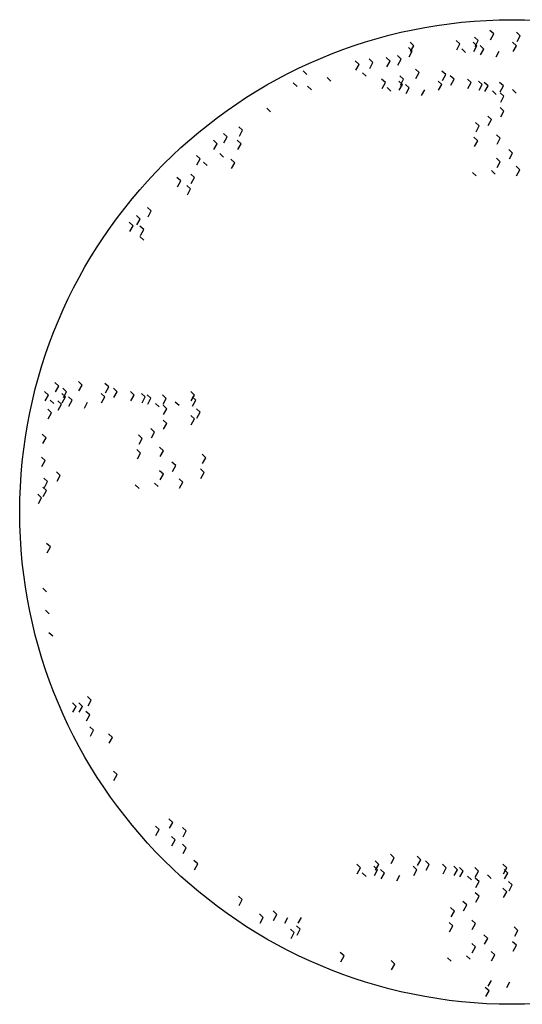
# Model space of a CAD drawing. Extents: x 9.7 to 10.7, y 7.38 to 8.38.
# Tile 1 of 4: x 9.7 to 10.21, y 7.38 to 8.38. Entities that reach past the tile are written whole.
import ezdxf

# ---------------------------------------------------------------- set-up
doc = ezdxf.new("R2010")
doc.units = 0
doc.header["$LTSCALE"] = 0.3
doc.header["$MEASUREMENT"] = 0
doc.layers.get('0').update_dxf_attribs({"linetype": 'CONTINUOUS'})

msp = doc.modelspace()

# ---------------------------------------------------------------- linework, layer by layer
for p, q in [((10.1791, 8.3632), (10.1753, 8.3668)), ((10.1758, 8.3573), (10.1791, 8.3632)), ((10.2061, 8.3613), (10.2023, 8.3648)), ((10.2061, 8.3613), (10.2023, 8.3648)), ((10.2029, 8.3554), (10.2061, 8.3613)), ((10.2029, 8.3554), (10.2061, 8.3613)), ((10.098, 8.3511), (10.0942, 8.3547)), ((10.098, 8.3511), (10.0942, 8.3547)), ((10.0947, 8.3452), (10.098, 8.3511)), ((10.0947, 8.3452), (10.098, 8.3511)), ((10.1448, 8.353), (10.141, 8.3566)), ((10.1448, 8.353), (10.141, 8.3566)), ((10.1415, 8.3471), (10.1448, 8.353)), ((10.1415, 8.3471), (10.1448, 8.353)), ((10.1621, 8.3511), (10.1583, 8.3547)), ((10.1621, 8.3511), (10.1583, 8.3547)), ((10.1589, 8.3452), (10.1621, 8.3511)), ((10.1589, 8.3452), (10.1621, 8.3511)), ((10.1634, 8.3564), (10.1595, 8.36)), ((10.1634, 8.3564), (10.1595, 8.36)), ((10.1601, 8.3505), (10.1634, 8.3564)), ((10.1601, 8.3505), (10.1634, 8.3564)), ((10.169, 8.3477), (10.1652, 8.3513)), ((10.169, 8.3477), (10.1652, 8.3513)), ((10.2021, 8.3511), (10.1983, 8.3547)), ((10.2021, 8.3511), (10.1983, 8.3547)), ((10.1988, 8.3452), (10.2021, 8.3511)), ((10.1988, 8.3452), (10.2021, 8.3511)), ((10.0851, 8.3375), (10.0812, 8.3411)), ((10.0851, 8.3375), (10.0812, 8.3411)), ((10.0964, 8.3458), (10.0925, 8.3493)), ((10.0964, 8.3458), (10.0925, 8.3493)), ((10.0931, 8.3398), (10.0964, 8.3458)), ((10.0931, 8.3398), (10.0964, 8.3458)), ((10.1504, 8.3443), (10.1466, 8.3479)), ((10.1657, 8.3418), (10.169, 8.3477)), ((10.1657, 8.3418), (10.169, 8.3477)), ((10.1815, 8.3398), (10.1847, 8.3458)), ((10.1815, 8.3398), (10.1847, 8.3458)), ((10.0423, 8.3322), (10.0385, 8.3357)), ((10.0423, 8.3322), (10.0385, 8.3357)), ((10.039, 8.3263), (10.0423, 8.3322)), ((10.039, 8.3263), (10.0423, 8.3322)), ((10.0564, 8.3341), (10.0526, 8.3377)), ((10.0564, 8.3341), (10.0526, 8.3377)), ((10.0531, 8.3282), (10.0564, 8.3341)), ((10.0531, 8.3282), (10.0564, 8.3341)), ((10.0738, 8.3356), (10.0699, 8.3391)), ((10.0738, 8.3356), (10.0699, 8.3391)), ((10.0705, 8.3297), (10.0738, 8.3356)), ((10.0705, 8.3297), (10.0738, 8.3356)), ((10.0818, 8.3316), (10.0851, 8.3375)), ((10.0818, 8.3316), (10.0851, 8.3375)), ((9.9894, 8.322), (9.9856, 8.3256)), ((10.0496, 8.3201), (10.0457, 8.3236)), ((10.0496, 8.3201), (10.0457, 8.3236)), ((10.0876, 8.3171), (10.0838, 8.3207)), ((10.0876, 8.3171), (10.0838, 8.3207)), ((10.1033, 8.3239), (10.0995, 8.3275)), ((10.1001, 8.318), (10.1033, 8.3239)), ((10.1304, 8.322), (10.1265, 8.3255)), ((10.1304, 8.322), (10.1265, 8.3255)), ((10.1271, 8.316), (10.1304, 8.322)), ((10.1271, 8.316), (10.1304, 8.322)), ((10.1388, 8.3171), (10.135, 8.3207)), ((10.1388, 8.3171), (10.135, 8.3207)), ((9.9793, 8.3099), (9.9755, 8.3134)), ((9.9939, 8.3065), (9.99, 8.3101)), ((10.0136, 8.3152), (10.0098, 8.3188)), ((10.069, 8.3137), (10.0652, 8.3173)), ((10.069, 8.3137), (10.0652, 8.3173)), ((10.0658, 8.3078), (10.069, 8.3137)), ((10.0658, 8.3078), (10.069, 8.3137)), ((10.0864, 8.3118), (10.0826, 8.3153)), ((10.0864, 8.3118), (10.0826, 8.3153)), ((10.0831, 8.3059), (10.0864, 8.3118)), ((10.0831, 8.3059), (10.0864, 8.3118)), ((10.0843, 8.3112), (10.0876, 8.3171)), ((10.0843, 8.3112), (10.0876, 8.3171)), ((10.0932, 8.3084), (10.0894, 8.3119)), ((10.0932, 8.3084), (10.0894, 8.3119)), ((10.1263, 8.3118), (10.1225, 8.3153)), ((10.1263, 8.3118), (10.1225, 8.3153)), ((10.1231, 8.3059), (10.1263, 8.3118)), ((10.1231, 8.3059), (10.1263, 8.3118)), ((10.1356, 8.3112), (10.1388, 8.3171)), ((10.1356, 8.3112), (10.1388, 8.3171)), ((10.1562, 8.3137), (10.1524, 8.3173)), ((10.1562, 8.3137), (10.1524, 8.3173)), ((10.1529, 8.3078), (10.1562, 8.3137)), ((10.1529, 8.3078), (10.1562, 8.3137)), ((10.1675, 8.3118), (10.1637, 8.3153)), ((10.1675, 8.3118), (10.1637, 8.3153)), ((10.1642, 8.3059), (10.1675, 8.3118)), ((10.1642, 8.3059), (10.1675, 8.3118)), ((10.1733, 8.3105), (10.1695, 8.314)), ((10.1733, 8.3105), (10.1695, 8.314)), ((10.17, 8.3046), (10.1733, 8.3105)), ((10.17, 8.3046), (10.1733, 8.3105)), ((10.1889, 8.3103), (10.1851, 8.3139)), ((10.1856, 8.3044), (10.1889, 8.3103)), ((10.1856, 8.3044), (10.1889, 8.3103)), ((10.0747, 8.305), (10.0709, 8.3086)), ((10.09, 8.3025), (10.0932, 8.3084)), ((10.09, 8.3025), (10.0932, 8.3084)), ((10.1057, 8.3005), (10.109, 8.3064)), ((10.1057, 8.3005), (10.109, 8.3064)), ((10.1816, 8.3016), (10.1778, 8.3052)), ((10.1816, 8.3016), (10.1778, 8.3052)), ((10.1894, 8.2998), (10.1856, 8.3034)), ((10.1894, 8.2998), (10.1856, 8.3034)), ((10.2018, 8.303), (10.198, 8.3066)), ((10.2018, 8.303), (10.198, 8.3066)), ((10.1862, 8.2939), (10.1894, 8.2998)), ((10.1862, 8.2939), (10.1894, 8.2998)), ((9.9523, 8.2842), (9.9485, 8.2878)), ((10.1894, 8.2848), (10.1856, 8.2883)), ((10.1894, 8.2848), (10.1856, 8.2883)), ((10.1862, 8.2789), (10.1894, 8.2848)), ((10.1644, 8.2698), (10.1606, 8.2733)), ((10.1769, 8.2761), (10.1731, 8.2796)), ((10.1769, 8.2761), (10.1731, 8.2796)), ((10.1736, 8.2701), (10.1769, 8.2761)), ((10.1736, 8.2701), (10.1769, 8.2761)), ((9.9083, 8.2585), (9.9045, 8.2621)), ((9.9083, 8.2585), (9.9045, 8.2621)), ((9.924, 8.2653), (9.9202, 8.2689)), ((9.924, 8.2653), (9.9202, 8.2689)), ((9.9208, 8.2594), (9.924, 8.2653)), ((9.9208, 8.2594), (9.924, 8.2653)), ((10.1611, 8.2638), (10.1644, 8.2698)), ((10.1611, 8.2638), (10.1644, 8.2698)), ((10.1858, 8.2572), (10.182, 8.2607)), ((10.1858, 8.2572), (10.182, 8.2607)), ((9.8982, 8.2517), (9.8944, 8.2553)), ((9.8949, 8.2458), (9.8982, 8.2517)), ((9.905, 8.2526), (9.9083, 8.2585)), ((9.905, 8.2526), (9.9083, 8.2585)), ((9.9224, 8.2517), (9.9186, 8.2553)), ((9.9192, 8.2458), (9.9224, 8.2517)), ((10.1628, 8.2547), (10.159, 8.2583)), ((10.1628, 8.2547), (10.159, 8.2583)), ((10.1595, 8.2488), (10.1628, 8.2547)), ((10.1595, 8.2488), (10.1628, 8.2547)), ((10.1825, 8.2512), (10.1858, 8.2572)), ((10.1825, 8.2512), (10.1858, 8.2572)), ((9.9047, 8.2381), (9.9008, 8.2417)), ((10.1983, 8.2421), (10.1945, 8.2457)), ((10.1983, 8.2421), (10.1945, 8.2457)), ((10.195, 8.2362), (10.1983, 8.2421)), ((10.195, 8.2362), (10.1983, 8.2421)), ((9.8809, 8.2362), (9.877, 8.2398)), ((9.8809, 8.2362), (9.877, 8.2398)), ((9.8776, 8.2303), (9.8809, 8.2362)), ((9.8881, 8.2294), (9.8843, 8.233)), ((9.916, 8.2323), (9.9121, 8.2359)), ((9.9127, 8.2264), (9.916, 8.2323)), ((9.9127, 8.2264), (9.916, 8.2323)), ((10.1858, 8.2334), (10.182, 8.237)), ((10.1858, 8.2334), (10.182, 8.237)), ((10.1825, 8.2275), (10.1858, 8.2334)), ((10.1825, 8.2275), (10.1858, 8.2334)), ((9.8752, 8.2173), (9.8714, 8.2209)), ((9.8752, 8.2173), (9.8714, 8.2209)), ((10.1612, 8.2189), (10.1574, 8.2224)), ((10.1612, 8.2189), (10.1574, 8.2224)), ((10.1806, 8.2208), (10.1767, 8.2244)), ((10.1806, 8.2208), (10.1767, 8.2244)), ((10.2056, 8.2252), (10.2018, 8.2287)), ((10.2056, 8.2252), (10.2018, 8.2287)), ((10.2023, 8.2192), (10.2056, 8.2252)), ((10.2023, 8.2192), (10.2056, 8.2252)), ((9.8611, 8.2139), (9.8573, 8.2175)), ((9.8611, 8.2139), (9.8573, 8.2175)), ((9.8578, 8.208), (9.8611, 8.2139)), ((9.8578, 8.208), (9.8611, 8.2139)), ((9.8719, 8.2114), (9.8752, 8.2173)), ((9.8719, 8.2114), (9.8752, 8.2173)), ((9.8712, 8.2057), (9.8673, 8.2092)), ((9.8679, 8.1997), (9.8712, 8.2057)), ((9.8312, 8.1834), (9.8274, 8.1869)), ((9.8312, 8.1834), (9.8274, 8.1869)), ((9.8279, 8.1774), (9.8312, 8.1834)), ((9.8127, 8.1683), (9.8088, 8.1719)), ((9.8127, 8.1683), (9.8088, 8.1719)), ((9.8199, 8.1751), (9.8161, 8.1787)), ((9.8199, 8.1751), (9.8161, 8.1787)), ((9.8166, 8.1692), (9.8199, 8.1751)), ((9.8166, 8.1692), (9.8199, 8.1751)), ((9.8094, 8.1624), (9.8127, 8.1683)), ((9.8094, 8.1624), (9.8127, 8.1683)), ((9.8236, 8.1645), (9.8197, 8.168)), ((9.8203, 8.1585), (9.8236, 8.1645)), ((9.8203, 8.1585), (9.8236, 8.1645)), ((9.8236, 8.1538), (9.8197, 8.1574)), ((9.761, 8.0066), (9.7572, 8.0101)), ((9.7372, 8.0055), (9.7334, 8.009)), ((9.7372, 8.0055), (9.7334, 8.009)), ((9.7339, 7.9995), (9.7372, 8.0055)), ((9.7339, 7.9995), (9.7372, 8.0055)), ((9.7452, 7.9998), (9.7414, 8.0034)), ((9.7452, 7.9998), (9.7414, 8.0034)), ((9.7577, 8.0007), (9.761, 8.0066)), ((9.788, 8.0046), (9.7842, 8.0082)), ((9.788, 8.0046), (9.7842, 8.0082)), ((9.7847, 7.9987), (9.788, 8.0046)), ((9.7847, 7.9987), (9.788, 8.0046)), ((9.7965, 7.9998), (9.7927, 8.0034)), ((9.7965, 7.9998), (9.7927, 8.0034)), ((9.7267, 7.9964), (9.7229, 8)), ((9.7267, 7.9964), (9.7229, 8)), ((9.7234, 7.9905), (9.7267, 7.9964)), ((9.7234, 7.9905), (9.7267, 7.9964)), ((9.7323, 7.9877), (9.7285, 7.9912)), ((9.74, 7.987), (9.7362, 7.9906)), ((9.74, 7.987), (9.7362, 7.9906)), ((9.744, 7.9945), (9.7402, 7.998)), ((9.744, 7.9945), (9.7402, 7.998)), ((9.7408, 7.9885), (9.744, 7.9945)), ((9.7408, 7.9885), (9.744, 7.9945)), ((9.742, 7.9939), (9.7452, 7.9998)), ((9.742, 7.9939), (9.7452, 7.9998)), ((9.7509, 7.9911), (9.7471, 7.9946)), ((9.7509, 7.9911), (9.7471, 7.9946)), ((9.7476, 7.9851), (9.7509, 7.9911)), ((9.7476, 7.9851), (9.7509, 7.9911)), ((9.784, 7.9945), (9.7802, 7.998)), ((9.784, 7.9945), (9.7802, 7.998)), ((9.7807, 7.9885), (9.784, 7.9945)), ((9.7807, 7.9885), (9.784, 7.9945)), ((9.7932, 7.9939), (9.7965, 7.9998)), ((9.7932, 7.9939), (9.7965, 7.9998)), ((9.8138, 7.9964), (9.81, 8)), ((9.8138, 7.9964), (9.81, 8)), ((9.8106, 7.9905), (9.8138, 7.9964)), ((9.8106, 7.9905), (9.8138, 7.9964)), ((9.8251, 7.9945), (9.8213, 7.998)), ((9.8251, 7.9945), (9.8213, 7.998)), ((9.8219, 7.9885), (9.8251, 7.9945)), ((9.8219, 7.9885), (9.8251, 7.9945)), ((9.8309, 7.9932), (9.8271, 7.9967)), ((9.8309, 7.9932), (9.8271, 7.9967)), ((9.8277, 7.9872), (9.8309, 7.9932)), ((9.8277, 7.9872), (9.8309, 7.9932)), ((9.8465, 7.993), (9.8427, 7.9966)), ((9.8433, 7.9871), (9.8465, 7.993)), ((9.8433, 7.9871), (9.8465, 7.993)), ((9.8752, 7.9964), (9.8714, 8)), ((9.8752, 7.9964), (9.8714, 8)), ((9.8719, 7.9905), (9.8752, 7.9964)), ((9.8719, 7.9905), (9.8752, 7.9964)), ((9.8764, 7.9911), (9.8726, 7.9946)), ((9.8764, 7.9911), (9.8726, 7.9946)), ((9.8731, 7.9851), (9.8764, 7.9911)), ((9.8731, 7.9851), (9.8764, 7.9911)), ((9.7299, 7.9783), (9.7261, 7.9819)), ((9.7367, 7.9811), (9.74, 7.987)), ((9.7367, 7.9811), (9.74, 7.987)), ((9.7634, 7.9832), (9.7666, 7.9891)), ((9.7634, 7.9832), (9.7666, 7.9891)), ((9.8393, 7.9843), (9.8354, 7.9878)), ((9.8393, 7.9843), (9.8354, 7.9878)), ((9.8471, 7.9825), (9.8433, 7.9861)), ((9.8471, 7.9825), (9.8433, 7.9861)), ((9.8438, 7.9766), (9.8471, 7.9825)), ((9.8438, 7.9766), (9.8471, 7.9825)), ((9.8595, 7.9857), (9.8556, 7.9893)), ((9.8595, 7.9857), (9.8556, 7.9893)), ((9.8808, 7.9789), (9.877, 7.9825)), ((9.8808, 7.9789), (9.877, 7.9825)), ((9.7266, 7.9724), (9.7299, 7.9783)), ((9.7266, 7.9724), (9.7299, 7.9783)), ((9.8471, 7.9675), (9.8433, 7.971)), ((9.8471, 7.9675), (9.8433, 7.971)), ((9.8752, 7.9722), (9.8714, 7.9757)), ((9.8752, 7.9722), (9.8714, 7.9757)), ((9.8719, 7.9662), (9.8752, 7.9722)), ((9.8719, 7.9662), (9.8752, 7.9722)), ((9.8776, 7.973), (9.8808, 7.9789)), ((9.8346, 7.9587), (9.8307, 7.9623)), ((9.8346, 7.9587), (9.8307, 7.9623)), ((9.8438, 7.9616), (9.8471, 7.9675)), ((9.7243, 7.9531), (9.7204, 7.9567)), ((9.7243, 7.9531), (9.7204, 7.9567)), ((9.721, 7.9472), (9.7243, 7.9531)), ((9.721, 7.9472), (9.7243, 7.9531)), ((9.8221, 7.9524), (9.8182, 7.956)), ((9.8188, 7.9465), (9.8221, 7.9524)), ((9.8188, 7.9465), (9.8221, 7.9524)), ((9.8313, 7.9528), (9.8346, 7.9587)), ((9.8313, 7.9528), (9.8346, 7.9587)), ((9.8204, 7.9374), (9.8166, 7.941)), ((9.8204, 7.9374), (9.8166, 7.941)), ((9.8435, 7.9398), (9.8396, 7.9434)), ((9.8435, 7.9398), (9.8396, 7.9434)), ((9.7235, 7.9298), (9.7196, 7.9334)), ((9.7235, 7.9298), (9.7196, 7.9334)), ((9.8172, 7.9315), (9.8204, 7.9374)), ((9.8172, 7.9315), (9.8204, 7.9374)), ((9.8402, 7.9339), (9.8435, 7.9398)), ((9.8402, 7.9339), (9.8435, 7.9398)), ((9.8866, 7.9328), (9.8828, 7.9363)), ((9.8833, 7.9269), (9.8866, 7.9328)), ((9.8833, 7.9269), (9.8866, 7.9328)), ((9.7202, 7.9239), (9.7235, 7.9298)), ((9.856, 7.9248), (9.8521, 7.9284)), ((9.856, 7.9248), (9.8521, 7.9284)), ((9.8527, 7.9189), (9.856, 7.9248)), ((9.8527, 7.9189), (9.856, 7.9248)), ((9.885, 7.9178), (9.8812, 7.9213)), ((9.885, 7.9178), (9.8812, 7.9213)), ((9.7259, 7.9085), (9.7221, 7.9121)), ((9.7259, 7.9085), (9.7221, 7.9121)), ((9.7388, 7.9148), (9.735, 7.9184)), ((9.7388, 7.9148), (9.735, 7.9184)), ((9.7355, 7.9089), (9.7388, 7.9148)), ((9.7355, 7.9089), (9.7388, 7.9148)), ((9.8435, 7.9161), (9.8396, 7.9196)), ((9.8435, 7.9161), (9.8396, 7.9196)), ((9.8402, 7.9102), (9.8435, 7.9161)), ((9.8402, 7.9102), (9.8435, 7.9161)), ((9.8632, 7.9078), (9.8594, 7.9114)), ((9.8632, 7.9078), (9.8594, 7.9114)), ((9.8817, 7.9118), (9.885, 7.9178)), ((9.8817, 7.9118), (9.885, 7.9178)), ((9.7247, 7.8993), (9.7209, 7.9029)), ((9.7247, 7.8993), (9.7209, 7.9029)), ((9.7226, 7.9026), (9.7259, 7.9085)), ((9.7226, 7.9026), (9.7259, 7.9085)), ((9.8188, 7.9015), (9.815, 7.9051)), ((9.8188, 7.9015), (9.815, 7.9051)), ((9.8382, 7.9035), (9.8344, 7.907)), ((9.8382, 7.9035), (9.8344, 7.907)), ((9.86, 7.9019), (9.8632, 7.9078)), ((9.86, 7.9019), (9.8632, 7.9078)), ((9.7198, 7.892), (9.716, 7.8956)), ((9.7198, 7.892), (9.716, 7.8956)), ((9.7166, 7.8861), (9.7198, 7.892)), ((9.7166, 7.8861), (9.7198, 7.892)), ((9.7214, 7.8934), (9.7247, 7.8993)), ((9.7214, 7.8934), (9.7247, 7.8993)), ((9.7287, 7.8421), (9.7249, 7.8457)), ((9.7287, 7.8421), (9.7249, 7.8457)), ((9.7254, 7.8362), (9.7287, 7.8421)), ((9.7254, 7.8362), (9.7287, 7.8421)), ((9.7247, 7.7965), (9.7209, 7.8001)), ((9.7275, 7.7742), (9.7237, 7.7778)), ((9.7311, 7.7514), (9.7273, 7.755)), ((9.7703, 7.6865), (9.7665, 7.6901)), ((9.7703, 7.6865), (9.7665, 7.6901)), ((9.7549, 7.6802), (9.7511, 7.6838)), ((9.7549, 7.6802), (9.7511, 7.6838)), ((9.7517, 7.6743), (9.7549, 7.6802)), ((9.7517, 7.6743), (9.7549, 7.6802)), ((9.7614, 7.6802), (9.7576, 7.6838)), ((9.7614, 7.6802), (9.7576, 7.6838)), ((9.7581, 7.6743), (9.7614, 7.6802)), ((9.7581, 7.6743), (9.7614, 7.6802)), ((9.767, 7.6806), (9.7703, 7.6865)), ((9.767, 7.6806), (9.7703, 7.6865)), ((9.7687, 7.6715), (9.7648, 7.675)), ((9.7687, 7.6715), (9.7648, 7.675)), ((9.7654, 7.6655), (9.7687, 7.6715)), ((9.7654, 7.6655), (9.7687, 7.6715)), ((9.7727, 7.656), (9.7689, 7.6595)), ((9.7727, 7.656), (9.7689, 7.6595)), ((9.7694, 7.65), (9.7727, 7.656)), ((9.7694, 7.65), (9.7727, 7.656)), ((9.7917, 7.6487), (9.7878, 7.6522)), ((9.7917, 7.6487), (9.7878, 7.6522)), ((9.7884, 7.6428), (9.7917, 7.6487)), ((9.7884, 7.6428), (9.7917, 7.6487)), ((9.7965, 7.6109), (9.7927, 7.6144)), ((9.7965, 7.6109), (9.7927, 7.6144)), ((9.7932, 7.605), (9.7965, 7.6109)), ((9.7932, 7.605), (9.7965, 7.6109)), ((9.853, 7.5624), (9.8492, 7.566)), ((9.853, 7.5624), (9.8492, 7.566)), ((9.8497, 7.5565), (9.853, 7.5624)), ((9.8393, 7.5551), (9.8355, 7.5587)), ((9.8393, 7.5551), (9.8355, 7.5587)), ((9.836, 7.5492), (9.8393, 7.5551)), ((9.8667, 7.5537), (9.8629, 7.5572)), ((9.8667, 7.5537), (9.8629, 7.5572)), ((9.8635, 7.5478), (9.8667, 7.5537)), ((9.8635, 7.5478), (9.8667, 7.5537)), ((9.8554, 7.5445), (9.8516, 7.548)), ((9.8554, 7.5445), (9.8516, 7.548)), ((9.8522, 7.5385), (9.8554, 7.5445)), ((9.8522, 7.5385), (9.8554, 7.5445)), ((9.8667, 7.5367), (9.8629, 7.5403)), ((9.8635, 7.5308), (9.8667, 7.5367)), ((9.8784, 7.5202), (9.8746, 7.5238)), ((9.8784, 7.5202), (9.8746, 7.5238)), ((9.8752, 7.5143), (9.8784, 7.5202)), ((9.8752, 7.5143), (9.8784, 7.5202)), ((10.0623, 7.5196), (10.0585, 7.5232)), ((10.0623, 7.5196), (10.0585, 7.5232)), ((10.0781, 7.5264), (10.0742, 7.53)), ((10.0748, 7.5205), (10.0781, 7.5264)), ((10.1051, 7.5245), (10.1013, 7.528)), ((10.1051, 7.5245), (10.1013, 7.528)), ((10.1018, 7.5185), (10.1051, 7.5245)), ((10.1018, 7.5185), (10.1051, 7.5245)), ((10.1136, 7.5196), (10.1098, 7.5232)), ((10.1136, 7.5196), (10.1098, 7.5232)), ((10.0438, 7.5162), (10.0399, 7.5198)), ((10.0438, 7.5162), (10.0399, 7.5198)), ((10.0405, 7.5103), (10.0438, 7.5162)), ((10.0405, 7.5103), (10.0438, 7.5162)), ((10.0494, 7.5075), (10.0456, 7.5111)), ((10.0611, 7.5143), (10.0573, 7.5178)), ((10.0611, 7.5143), (10.0573, 7.5178)), ((10.0579, 7.5084), (10.0611, 7.5143)), ((10.0579, 7.5084), (10.0611, 7.5143)), ((10.0591, 7.5137), (10.0623, 7.5196)), ((10.0591, 7.5137), (10.0623, 7.5196)), ((10.068, 7.5109), (10.0642, 7.5144)), ((10.068, 7.5109), (10.0642, 7.5144)), ((10.0647, 7.505), (10.068, 7.5109)), ((10.0647, 7.505), (10.068, 7.5109)), ((10.1011, 7.5143), (10.0973, 7.5178)), ((10.1011, 7.5143), (10.0973, 7.5178)), ((10.0978, 7.5084), (10.1011, 7.5143)), ((10.0978, 7.5084), (10.1011, 7.5143)), ((10.1103, 7.5137), (10.1136, 7.5196)), ((10.1103, 7.5137), (10.1136, 7.5196)), ((10.1309, 7.5162), (10.1271, 7.5198)), ((10.1309, 7.5162), (10.1271, 7.5198)), ((10.1277, 7.5103), (10.1309, 7.5162)), ((10.1277, 7.5103), (10.1309, 7.5162)), ((10.1422, 7.5143), (10.1384, 7.5178)), ((10.1422, 7.5143), (10.1384, 7.5178)), ((10.139, 7.5084), (10.1422, 7.5143)), ((10.139, 7.5084), (10.1422, 7.5143)), ((10.148, 7.513), (10.1442, 7.5165)), ((10.148, 7.513), (10.1442, 7.5165)), ((10.1448, 7.5071), (10.148, 7.513)), ((10.1448, 7.5071), (10.148, 7.513)), ((10.1636, 7.5128), (10.1598, 7.5164)), ((10.1604, 7.5069), (10.1636, 7.5128)), ((10.1604, 7.5069), (10.1636, 7.5128)), ((10.1923, 7.5162), (10.1885, 7.5198)), ((10.1923, 7.5162), (10.1885, 7.5198)), ((10.189, 7.5103), (10.1923, 7.5162)), ((10.189, 7.5103), (10.1923, 7.5162)), ((10.1935, 7.5109), (10.1897, 7.5144)), ((10.1935, 7.5109), (10.1897, 7.5144)), ((10.1902, 7.505), (10.1935, 7.5109)), ((10.1902, 7.505), (10.1935, 7.5109)), ((10.0805, 7.503), (10.0837, 7.5089)), ((10.0805, 7.503), (10.0837, 7.5089)), ((10.1564, 7.5041), (10.1525, 7.5077)), ((10.1564, 7.5041), (10.1525, 7.5077)), ((10.1642, 7.5023), (10.1604, 7.5059)), ((10.1642, 7.5023), (10.1604, 7.5059)), ((10.1609, 7.4964), (10.1642, 7.5023)), ((10.1609, 7.4964), (10.1642, 7.5023)), ((10.1765, 7.5055), (10.1727, 7.5091)), ((10.1765, 7.5055), (10.1727, 7.5091)), ((10.1979, 7.4988), (10.1941, 7.5023)), ((10.1979, 7.4988), (10.1941, 7.5023)), ((10.1642, 7.4873), (10.1604, 7.4908)), ((10.1642, 7.4873), (10.1604, 7.4908)), ((10.1923, 7.492), (10.1885, 7.4955)), ((10.1923, 7.492), (10.1885, 7.4955)), ((10.189, 7.4861), (10.1923, 7.492)), ((10.189, 7.4861), (10.1923, 7.492)), ((10.1947, 7.4928), (10.1979, 7.4988)), ((9.9236, 7.4839), (9.9198, 7.4874)), ((9.9236, 7.4839), (9.9198, 7.4874)), ((9.9204, 7.4779), (9.9236, 7.4839)), ((9.9204, 7.4779), (9.9236, 7.4839)), ((10.1517, 7.4786), (10.1478, 7.4821)), ((10.1517, 7.4786), (10.1478, 7.4821)), ((10.1609, 7.4814), (10.1642, 7.4873)), ((9.9587, 7.4688), (9.9549, 7.4724)), ((9.9587, 7.4688), (9.9549, 7.4724)), ((10.1392, 7.4723), (10.1353, 7.4758)), ((10.1359, 7.4663), (10.1392, 7.4723)), ((10.1359, 7.4663), (10.1392, 7.4723)), ((10.1484, 7.4726), (10.1517, 7.4786)), ((10.1484, 7.4726), (10.1517, 7.4786)), ((9.945, 7.4659), (9.9412, 7.4695)), ((9.945, 7.4659), (9.9412, 7.4695)), ((9.9418, 7.46), (9.945, 7.4659)), ((9.9418, 7.46), (9.945, 7.4659)), ((9.9555, 7.4629), (9.9587, 7.4688)), ((9.9555, 7.4629), (9.9587, 7.4688)), ((9.9668, 7.46), (9.97, 7.4659)), ((9.9668, 7.46), (9.97, 7.4659)), ((9.9805, 7.46), (9.9838, 7.4659)), ((10.1375, 7.4572), (10.1337, 7.4608)), ((10.1375, 7.4572), (10.1337, 7.4608)), ((10.1605, 7.4596), (10.1567, 7.4632)), ((10.1605, 7.4596), (10.1567, 7.4632)), ((9.9765, 7.4504), (9.9727, 7.454)), ((9.9765, 7.4504), (9.9727, 7.454)), ((9.9732, 7.4445), (9.9765, 7.4504)), ((9.9732, 7.4445), (9.9765, 7.4504)), ((9.9826, 7.4538), (9.9787, 7.4574)), ((9.9826, 7.4538), (9.9787, 7.4574)), ((9.9793, 7.4479), (9.9826, 7.4538)), ((9.9793, 7.4479), (9.9826, 7.4538)), ((10.1343, 7.4513), (10.1375, 7.4572)), ((10.1343, 7.4513), (10.1375, 7.4572)), ((10.1573, 7.4537), (10.1605, 7.4596)), ((10.1573, 7.4537), (10.1605, 7.4596)), ((10.2037, 7.4526), (10.1999, 7.4562)), ((10.2004, 7.4467), (10.2037, 7.4526)), ((10.2004, 7.4467), (10.2037, 7.4526)), ((10.1731, 7.4446), (10.1692, 7.4482)), ((10.1731, 7.4446), (10.1692, 7.4482)), ((10.1698, 7.4387), (10.1731, 7.4446)), ((10.1698, 7.4387), (10.1731, 7.4446)), ((10.2021, 7.4376), (10.1983, 7.4411)), ((10.2021, 7.4376), (10.1983, 7.4411)), ((10.027, 7.4267), (10.0231, 7.4302)), ((10.027, 7.4267), (10.0231, 7.4302)), ((10.1605, 7.4359), (10.1567, 7.4395)), ((10.1605, 7.4359), (10.1567, 7.4395)), ((10.1573, 7.43), (10.1605, 7.4359)), ((10.1573, 7.43), (10.1605, 7.4359)), ((10.1803, 7.4277), (10.1765, 7.4312)), ((10.1803, 7.4277), (10.1765, 7.4312)), ((10.1988, 7.4317), (10.2021, 7.4376)), ((10.1988, 7.4317), (10.2021, 7.4376)), ((10.0237, 7.4207), (10.027, 7.4267)), ((10.0237, 7.4207), (10.027, 7.4267)), ((10.0786, 7.4184), (10.0748, 7.422)), ((10.0786, 7.4184), (10.0748, 7.422)), ((10.1359, 7.4214), (10.1321, 7.4249)), ((10.1359, 7.4214), (10.1321, 7.4249)), ((10.1553, 7.4233), (10.1515, 7.4269)), ((10.1553, 7.4233), (10.1515, 7.4269)), ((10.177, 7.4217), (10.1803, 7.4277)), ((10.177, 7.4217), (10.1803, 7.4277)), ((10.0753, 7.4125), (10.0786, 7.4184)), ((10.0753, 7.4125), (10.0786, 7.4184)), ((10.1734, 7.396), (10.1767, 7.4019)), ((10.1734, 7.396), (10.1767, 7.4019)), ((10.1924, 7.3946), (10.1956, 7.4005)), ((10.1924, 7.3946), (10.1956, 7.4005)), ((10.1743, 7.3913), (10.1704, 7.3948)), ((10.1743, 7.3913), (10.1704, 7.3948)), ((10.171, 7.3854), (10.1743, 7.3913)), ((10.171, 7.3854), (10.1743, 7.3913))]:
    msp.add_line(p, q)
msp.add_circle((10.1976, 7.8776), 0.5)

doc.saveas('drawing.dxf')
